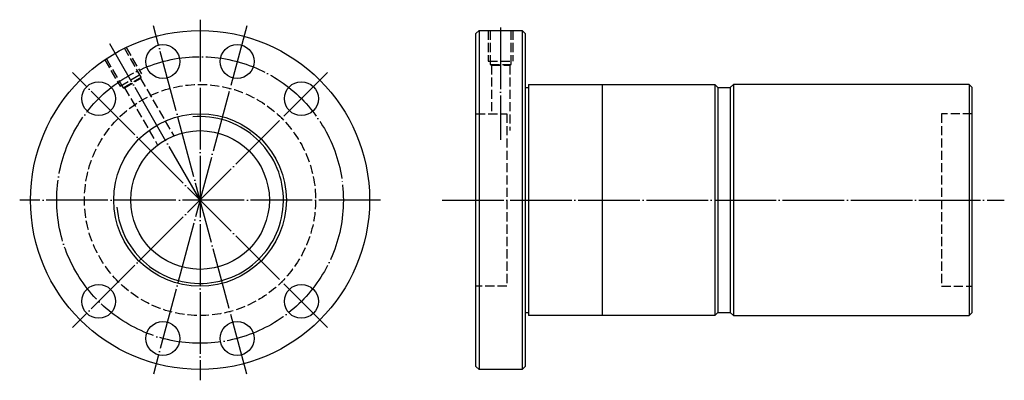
# Model space of a CAD drawing. Header units: millimetres. Extents: x -46 to 273, y 142 to 258.
import ezdxf

# ---------------------------------------------------------------- set-up
doc = ezdxf.new("R2010")
doc.units = ezdxf.units.MM
for name, pattern in [('CENTER', [22, 20, -1, 0, -1]), ('DASHED', [4, 3, -1]), ('THIN', [200000, 200000, 0])]:
    doc.linetypes.add(name, pattern=pattern)
doc.layers.add('NT', color=7, linetype='Continuous')

msp = doc.modelspace()

# ---------------------------------------------------------------- linework, layer by layer
at = {"layer": 'NT', "color": 3, "linetype": 'CENTER'}
for p, q in [((27.64, 256.51), (-2.64, 143.49)), ((27.64, 143.49), (-2.64, 256.51)), ((12.5, 258.5), (12.5, 141.5)), ((110, 256), (110, 219.5)), ((12.5, 200), (-16.75, 250.66)), ((53.87, 241.37), (-28.87, 158.63)), ((53.87, 158.63), (-28.87, 241.37)), ((71, 200), (-46, 200)), ((91, 200), (273.4, 200))]:
    msp.add_line(p, q, dxfattribs=at)
at = {"layer": 'NT', "color": 16, "linetype": 'Continuous'}
for p, q in [((102, 254), (103, 255)), ((102, 146), (102, 254)), ((103, 255), (117, 255)), ((103, 255), (103, 145)), ((117, 255), (118, 254)), ((117, 255), (117, 145)), ((118, 254), (118, 146)), ((118, 236.5), (119, 236.5)), ((119, 237.5), (119, 162.5)), ((119, 237.5), (179.5, 237.5)), ((143, 237.5), (143, 162.5)), ((179.5, 237.5), (180.5, 236.5)), ((179.5, 237.5), (179.5, 162.5)), ((180.5, 236.5), (180.5, 163.5)), ((180.5, 236.5), (184.5, 236.5)), ((185.5, 237.5), (184.5, 236.5)), ((184.5, 236.5), (184.5, 163.5)), ((262, 237.5), (185.5, 237.5)), ((185.5, 237.5), (185.5, 162.5)), ((262, 237.5), (262, 162.5)), ((262, 237.5), (263, 236.5)), ((263, 163.5), (263, 236.5)), ((118, 163.5), (119, 163.5)), ((180.5, 163.5), (179.5, 162.5)), ((180.5, 163.5), (184.5, 163.5)), ((184.5, 163.5), (185.5, 162.5)), ((262, 162.5), (263, 163.5)), ((179.5, 162.5), (119, 162.5)), ((185.5, 162.5), (262, 162.5)), ((103, 145), (102, 146)), ((117, 145), (103, 145)), ((118, 146), (117, 145))]:
    msp.add_line(p, q, dxfattribs=at)
at = {"layer": 'NT', "color": 1, "linetype": 'DASHED'}
for p, q in [((106, 255), (106, 245)), ((114, 255), (114, 245)), ((-11.46, 249.5), (-6.54, 240.97)), ((-18.39, 245.5), (-13.46, 236.97)), ((106, 245), (114, 245)), ((106.6, 244), (113.4, 244)), ((107, 243.77), (107, 228)), ((113, 243.77), (113, 222.5)), ((-13.46, 236.97), (-6.54, 240.97)), ((-12.44, 236.41), (-6.56, 239.81)), ((-11.98, 236.41), (-1.25, 217.81)), ((-6.79, 239.41), (3.95, 220.81)), ((102, 228), (112, 228)), ((112, 228), (112, 172)), ((263, 228), (253, 228)), ((253, 228), (253, 172)), ((112, 172), (102, 172)), ((253, 172), (263, 172))]:
    msp.add_line(p, q, dxfattribs=at)
for points in [[(106.6, 255), (106.6, 244), (107, 243.77), (113, 243.77), (113.4, 244), (113.4, 255)], [(-17.89, 245.84), (-12.44, 236.41), (-11.98, 236.41), (-6.79, 239.41), (-6.56, 239.81), (-12, 249.24)]]:
    msp.add_lwpolyline(points, dxfattribs=at)
at = {"layer": 'NT', "color": 16, "linetype": 'Continuous'}
for centre, radius in [((12.5, 200), 55), ((0.46, 244.92), 5.5), ((24.54, 244.92), 5.5), ((-20.38, 232.88), 5.5), ((45.38, 232.88), 5.5), ((12.5, 200), 28), ((12.5, 200), 22.5), ((-20.38, 167.12), 5.5), ((45.38, 167.12), 5.5), ((0.46, 155.08), 5.5), ((24.54, 155.08), 5.5)]:
    msp.add_circle(centre, radius, dxfattribs=at)
at = {"layer": 'NT', "color": 3, "linetype": 'CENTER'}
msp.add_circle((12.5, 200), 46.5, dxfattribs=at)
at = {"layer": 'NT', "color": 1, "linetype": 'DASHED'}
msp.add_circle((12.5, 200), 37.5, dxfattribs=at)
at = {"layer": 'NT', "color": 5, "linetype": 'THIN'}
msp.add_arc((12.5, 200), 27.06, 185, 95, dxfattribs=at)

doc.saveas('drawing.dxf')
